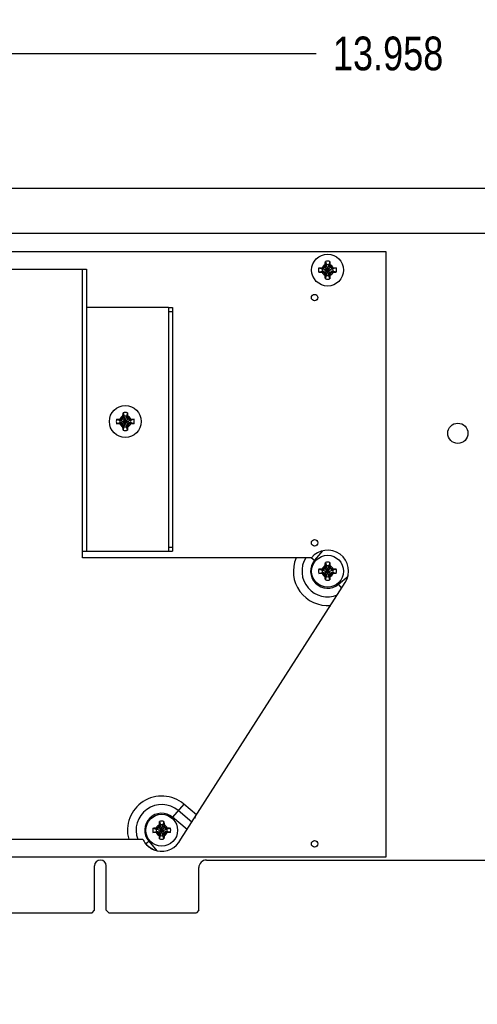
# Model space of a CAD drawing. Header units: inches. Extents: x 0.2 to 16.8, y 0.1 to 10.8.
# Tile 11 of 24: x 9.4 to 11.1, y 2.8 to 6.5. Entities that reach past the tile are written whole.
import ezdxf

# ---------------------------------------------------------------- set-up
doc = ezdxf.new("R2010")
doc.units = ezdxf.units.IN
doc.header["$LTSCALE"] = 0.935
doc.header["$MEASUREMENT"] = 0
doc.layers.get('0').update_dxf_attribs({"linetype": 'CONTINUOUS'})
doc.layers.add('DIMENSIONS', color=7, linetype='CONTINUOUS')
doc.styles.get("Standard").update_dxf_attribs({"font": 'txt', "width": 0.8})
doc.dimstyles.new('DIMSTYLE_1', dxfattribs={"dimtxt": 0.125, "dimasz": 0.18, "dimexe": 0.18, "dimexo": 0.0625, "dimgap": 0.09, "dimtad": 0, "dimtih": 1, "dimtoh": 1, "dimdec": 3, "dimlfac": 1.666667, "dimzin": 4, "dimdsep": 46, "dimtxsty": 'STANDARD', "dimblk": '_FILLED', "dimblk1": '_FILLED', "dimblk2": '_FILLED', "dimcen": 0.09, "dimadec": 0, "dimazin": 0, "dimtp": 0.001, "dimtm": 0.001, "dimtfac": 1, "dimtdec": 3, "dimtofl": 0, "dimtmove": 0, "dimatfit": 3, "dimldrblk": '_FILLED', "dimfxl": 1, "dimtolj": 1, "dimtzin": 4, "dimarcsym": 0})

# ---------------------------------------------------------------- blocks, each defined once
blk = doc.blocks.new('_FILLED')
at = {"color": 0, "linetype": 'BYBLOCK'}
blk.add_solid([(0, 0), (-1, 0.174), (-1, -0.174)], dxfattribs=at)
blk = doc.blocks.new('*D0')
at = {"layer": 'DIMENSIONS', "color": 2, "linetype": 'CONTINUOUS'}
for p, q in [((6.8863, 5.3964), (6.8863, 6.461)), ((15.2611, 5.043), (15.2611, 6.461)), ((6.8863, 6.336), (10.5218, 6.336)), ((15.2611, 6.336), (12.1718, 6.336))]:
    blk.add_line(p, q, dxfattribs=at)
at = {"layer": 'DIMENSIONS', "color": 2, "linetype": 'CONTINUOUS', "xscale": 0.18, "yscale": 0.18, "zscale": 0.18, "rotation": 180}
blk.add_blockref('_FILLED', (6.8863, 6.336), dxfattribs=at)
at = {"layer": 'DIMENSIONS', "color": 2, "linetype": 'CONTINUOUS', "xscale": 0.18, "yscale": 0.18, "zscale": 0.18}
blk.add_blockref('_FILLED', (15.2611, 6.336), dxfattribs=at)
at = {"layer": 'DIMENSIONS', "color": 2, "linetype": 'CONTINUOUS', "width": 0.8}
for s, p in [('13.958', (10.5843, 6.2735)), ('[', (11.3093, 6.2735)), ('354.53', (11.4093, 6.2735)), (']', (12.0093, 6.2735))]:
    blk.add_text(s, height=0.125, dxfattribs=at).set_placement(p)
blk = doc.blocks.new('*D3')
at = {"layer": 'DIMENSIONS', "color": 2, "linetype": 'CONTINUOUS'}
for p, q in [((6.3863, 6.2247), (6.1457, 6.2247)), ((6.3863, 5.836), (6.3863, 6.2247)), ((12.4381, 5.836), (6.2613, 5.836)), ((7.1688, 3.1721), (6.2613, 3.1721)), ((6.3863, 3.1721), (6.3863, 2.8121))]:
    blk.add_line(p, q, dxfattribs=at)
at = {"layer": 'DIMENSIONS', "color": 2, "linetype": 'CONTINUOUS', "xscale": 0.18, "yscale": 0.18, "zscale": 0.18}
for p, rotation in [((6.3863, 5.836), 270), ((6.3863, 3.1721), 90)]:
    blk.add_blockref('_FILLED', p, dxfattribs=dict(at, rotation=rotation))
at = {"layer": 'DIMENSIONS', "color": 2, "linetype": 'CONTINUOUS', "width": 0.8}
for s, p in [('4.440', (4.6582, 6.1622)), ('[', (5.2832, 6.1622)), ('112.77', (5.3832, 6.1622)), (']', (5.9832, 6.1622))]:
    blk.add_text(s, height=0.125, dxfattribs=at).set_placement(p)

msp = doc.modelspace()

# ---------------------------------------------------------------- linework, layer by layer
at = {"color": 7, "linetype": 'CONTINUOUS'}
for p, q in [((12.29351, 5.66807), (7.57214, 5.66807)), ((10.78214, 5.60087), (7.24214, 5.60087)), ((10.78214, 3.35867), (10.78214, 5.60087)), ((10.56021, 5.55119), (10.55509, 5.54232)), ((10.55551, 5.54889), (10.56021, 5.55119)), ((10.55616, 5.56543), (10.56021, 5.55284)), ((10.56021, 5.5133), (10.56848, 5.55284)), ((10.56021, 5.55284), (10.56021, 5.55119)), ((10.56848, 5.5133), (10.56021, 5.55284)), ((10.56021, 5.51496), (10.56848, 5.55119)), ((10.56848, 5.51496), (10.56021, 5.55119)), ((10.57252, 5.56543), (10.56848, 5.55284)), ((10.56848, 5.55119), (10.56848, 5.55284)), ((10.57359, 5.54232), (10.56848, 5.55119)), ((10.56848, 5.55119), (10.57317, 5.54889)), ((10.53199, 5.54125), (10.54457, 5.53721)), ((10.53199, 5.52489), (10.54457, 5.52894)), ((10.54457, 5.52894), (10.58411, 5.53721)), ((10.54623, 5.53721), (10.54457, 5.53721)), ((10.54457, 5.53721), (10.58411, 5.52894)), ((10.54457, 5.52894), (10.54623, 5.52894)), ((10.55509, 5.54232), (10.54623, 5.53721)), ((10.54623, 5.53721), (10.54852, 5.5419)), ((10.54623, 5.52894), (10.58246, 5.53721)), ((10.54623, 5.53721), (10.58246, 5.52894)), ((10.54852, 5.52424), (10.54623, 5.52894)), ((10.54623, 5.52894), (10.55509, 5.52382)), ((10.55293, 5.52166), (10.57575, 5.54448)), ((10.55293, 5.54448), (10.57575, 5.52166)), ((10.55509, 5.52382), (10.56021, 5.51496)), ((10.56021, 5.51496), (10.55551, 5.51725)), ((10.55616, 5.50072), (10.56021, 5.5133)), ((10.56021, 5.51496), (10.56021, 5.5133)), ((10.56848, 5.51496), (10.57359, 5.52382)), ((10.57317, 5.51725), (10.56848, 5.51496)), ((10.56848, 5.5133), (10.56848, 5.51496)), ((10.57252, 5.50072), (10.56848, 5.5133)), ((10.58246, 5.53721), (10.57359, 5.54232)), ((10.57359, 5.52382), (10.58246, 5.52894)), ((10.58016, 5.5419), (10.58246, 5.53721)), ((10.58016, 5.52424), (10.58246, 5.52894)), ((10.58411, 5.53721), (10.58246, 5.53721)), ((10.58246, 5.52894), (10.58411, 5.52894)), ((10.5967, 5.54125), (10.58411, 5.53721)), ((10.5967, 5.52489), (10.58411, 5.52894)), ((9.97412, 5.39447), (9.98912, 5.39447)), ((9.97412, 5.37947), (9.98912, 5.37947)), ((9.98912, 5.39447), (9.98912, 4.49087)), ((9.80616, 5.00443), (9.81021, 4.99184)), ((9.82252, 5.00443), (9.81848, 4.99184)), ((9.78199, 4.98025), (9.79457, 4.97621)), ((9.78199, 4.96389), (9.79457, 4.96794)), ((9.79457, 4.97621), (9.83411, 4.96794)), ((9.79623, 4.97621), (9.79457, 4.97621)), ((9.79457, 4.96794), (9.83411, 4.97621)), ((9.79457, 4.96794), (9.79623, 4.96794)), ((9.80509, 4.98132), (9.79623, 4.97621)), ((9.79623, 4.97621), (9.79852, 4.9809)), ((9.79623, 4.97621), (9.83246, 4.96794)), ((9.79623, 4.96794), (9.83246, 4.97621)), ((9.79852, 4.96324), (9.79623, 4.96794)), ((9.79623, 4.96794), (9.80509, 4.96282)), ((9.80293, 4.96066), (9.82575, 4.98348)), ((9.80293, 4.98348), (9.82575, 4.96066)), ((9.81021, 4.99019), (9.80509, 4.98132)), ((9.80509, 4.96282), (9.81021, 4.95396)), ((9.80551, 4.98789), (9.81021, 4.99019)), ((9.81021, 4.99184), (9.81021, 4.99019)), ((9.81021, 4.9523), (9.81848, 4.99184)), ((9.81848, 4.9523), (9.81021, 4.99184)), ((9.81021, 4.95396), (9.81848, 4.99019)), ((9.81848, 4.95396), (9.81021, 4.99019)), ((9.81848, 4.99019), (9.81848, 4.99184)), ((9.82359, 4.98132), (9.81848, 4.99019)), ((9.81848, 4.99019), (9.82317, 4.98789)), ((9.81848, 4.95396), (9.82359, 4.96282)), ((9.83246, 4.97621), (9.82359, 4.98132)), ((9.82359, 4.96282), (9.83246, 4.96794)), ((9.83016, 4.9809), (9.83246, 4.97621)), ((9.83016, 4.96324), (9.83246, 4.96794)), ((9.83411, 4.97621), (9.83246, 4.97621)), ((9.83246, 4.96794), (9.83411, 4.96794)), ((9.8467, 4.98025), (9.83411, 4.97621)), ((9.8467, 4.96389), (9.83411, 4.96794)), ((9.81021, 4.95396), (9.80551, 4.95625)), ((9.80616, 4.93972), (9.81021, 4.9523)), ((9.81021, 4.95396), (9.81021, 4.9523)), ((9.82317, 4.95625), (9.81848, 4.95396)), ((9.81848, 4.9523), (9.81848, 4.95396)), ((9.82252, 4.93972), (9.81848, 4.9523)), ((9.97412, 4.50587), (9.98912, 4.50587)), ((9.97412, 4.49087), (9.98912, 4.49087)), ((10.53199, 4.42525), (10.54457, 4.42121)), ((10.54623, 4.42121), (10.54457, 4.42121)), ((10.54457, 4.42121), (10.58411, 4.41294)), ((10.54457, 4.41294), (10.58411, 4.42121)), ((10.55509, 4.42632), (10.54623, 4.42121)), ((10.54623, 4.42121), (10.54852, 4.4259)), ((10.54623, 4.42121), (10.58246, 4.41294)), ((10.54623, 4.41294), (10.58246, 4.42121)), ((10.55293, 4.40566), (10.57575, 4.42848)), ((10.55293, 4.42848), (10.57575, 4.40566)), ((10.56021, 4.43519), (10.55509, 4.42632)), ((10.55551, 4.43289), (10.56021, 4.43519)), ((10.55616, 4.44943), (10.56021, 4.43684)), ((10.56021, 4.43684), (10.56021, 4.43519)), ((10.56021, 4.3973), (10.56848, 4.43684)), ((10.56848, 4.3973), (10.56021, 4.43684)), ((10.56021, 4.39896), (10.56848, 4.43519)), ((10.56848, 4.39896), (10.56021, 4.43519)), ((10.57252, 4.44943), (10.56848, 4.43684)), ((10.56848, 4.43519), (10.56848, 4.43684)), ((10.57359, 4.42632), (10.56848, 4.43519)), ((10.56848, 4.43519), (10.57317, 4.43289)), ((10.58246, 4.42121), (10.57359, 4.42632)), ((10.58016, 4.4259), (10.58246, 4.42121)), ((10.58411, 4.42121), (10.58246, 4.42121)), ((10.5967, 4.42525), (10.58411, 4.42121)), ((10.53199, 4.40889), (10.54457, 4.41294)), ((10.54457, 4.41294), (10.54623, 4.41294)), ((10.54623, 4.41294), (10.55509, 4.40782)), ((10.54852, 4.40824), (10.54623, 4.41294)), ((10.55509, 4.40782), (10.56021, 4.39896)), ((10.56021, 4.39896), (10.55551, 4.40125)), ((10.55616, 4.38472), (10.56021, 4.3973)), ((10.56021, 4.39896), (10.56021, 4.3973)), ((10.56848, 4.39896), (10.57359, 4.40782)), ((10.57317, 4.40125), (10.56848, 4.39896)), ((10.56848, 4.3973), (10.56848, 4.39896)), ((10.57252, 4.38472), (10.56848, 4.3973)), ((10.57359, 4.40782), (10.58246, 4.41294)), ((10.58016, 4.40824), (10.58246, 4.41294)), ((10.58246, 4.41294), (10.58411, 4.41294)), ((10.5967, 4.40889), (10.58411, 4.41294)), ((10.07217, 3.5024), (10.07512, 3.50805)), ((10.07217, 3.50465), (10.07217, 3.5024)), ((9.93793, 3.46848), (9.96075, 3.44566)), ((9.93793, 3.44566), (9.96075, 3.46848)), ((9.94521, 3.47519), (9.94009, 3.46632)), ((9.94051, 3.47289), (9.94521, 3.47519)), ((9.94116, 3.48943), (9.94521, 3.47684)), ((9.95348, 3.4373), (9.94521, 3.47684)), ((9.94521, 3.47684), (9.94521, 3.47519)), ((9.94521, 3.4373), (9.95348, 3.47684)), ((9.95348, 3.43896), (9.94521, 3.47519)), ((9.94521, 3.43896), (9.95348, 3.47519)), ((9.95752, 3.48943), (9.95348, 3.47684)), ((9.95348, 3.47519), (9.95348, 3.47684)), ((9.95859, 3.46632), (9.95348, 3.47519)), ((9.95348, 3.47519), (9.95817, 3.47289)), ((9.91699, 3.46525), (9.92957, 3.46121)), ((9.91699, 3.44889), (9.92957, 3.45294)), ((9.92957, 3.46121), (9.96911, 3.45294)), ((9.93123, 3.46121), (9.92957, 3.46121)), ((9.92957, 3.45294), (9.96911, 3.46121)), ((9.92957, 3.45294), (9.93123, 3.45294)), ((9.94009, 3.46632), (9.93123, 3.46121)), ((9.93123, 3.46121), (9.93352, 3.4659)), ((9.93123, 3.46121), (9.96746, 3.45294)), ((9.93123, 3.45294), (9.96746, 3.46121)), ((9.93352, 3.44824), (9.93123, 3.45294)), ((9.93123, 3.45294), (9.94009, 3.44782)), ((9.94009, 3.44782), (9.94521, 3.43896)), ((9.94521, 3.43896), (9.94051, 3.44125)), ((9.94116, 3.42472), (9.94521, 3.4373)), ((9.94521, 3.43896), (9.94521, 3.4373)), ((9.95348, 3.43896), (9.95859, 3.44782)), ((9.95817, 3.44125), (9.95348, 3.43896)), ((9.95348, 3.4373), (9.95348, 3.43896)), ((9.95752, 3.42472), (9.95348, 3.4373)), ((9.96746, 3.46121), (9.95859, 3.46632)), ((9.95859, 3.44782), (9.96746, 3.45294)), ((9.96516, 3.4659), (9.96746, 3.46121)), ((9.96516, 3.44824), (9.96746, 3.45294)), ((9.96911, 3.46121), (9.96746, 3.46121)), ((9.96746, 3.45294), (9.96911, 3.45294)), ((9.9817, 3.46525), (9.96911, 3.46121)), ((9.9817, 3.44889), (9.96911, 3.45294)), ((7.24214, 3.35867), (10.78214, 3.35867)), ((9.70004, 3.16067), (9.70004, 3.32477)), ((9.74384, 3.16067), (9.74384, 3.32477)), ((10.11494, 3.34667), (14.62394, 3.34667)), ((10.08674, 3.16067), (10.08674, 3.31847)), ((8.61284, 3.15167), (9.69104, 3.15167)), ((9.69104, 3.15167), (9.70004, 3.16067)), ((9.75284, 3.15167), (9.74384, 3.16067)), ((9.75284, 3.15167), (10.07774, 3.15167)), ((10.08674, 3.16067), (10.07774, 3.15167))]:
    msp.add_line(p, q, dxfattribs=at)
at = {"color": 3, "linetype": 'CONTINUOUS'}
for p, q in [((7.63034, 5.53607), (9.67034, 5.53607)), ((9.65534, 4.46687), (9.65534, 5.53607)), ((9.67034, 5.53607), (9.67034, 4.49087)), ((9.97412, 5.39447), (9.67034, 5.39447)), ((9.97412, 5.39447), (9.97412, 4.49087)), ((9.65534, 4.49087), (9.97412, 4.49087)), ((10.54564, 4.4928), (10.51608, 4.45757)), ((10.50431, 4.46687), (9.65534, 4.46687)), ((10.50459, 4.46721), (10.51608, 4.45757)), ((10.60484, 4.36881), (10.64007, 4.39837)), ((10.02014, 3.42347), (10.63001, 4.37498)), ((10.61687, 4.35448), (10.60484, 4.36881)), ((10.03097, 3.55435), (9.98984, 3.50533)), ((10.07848, 3.51449), (10.03097, 3.55435)), ((10.04366, 3.46017), (9.98984, 3.50533)), ((10.06107, 3.48733), (10.01041, 3.52984)), ((7.63034, 3.42347), (9.87895, 3.42347)), ((9.88959, 3.40693), (9.90108, 3.41658)), ((9.90108, 3.41658), (9.93064, 3.38135)), ((10.02014, 3.42347), (10.01974, 3.42347))]:
    msp.add_line(p, q, dxfattribs=at)
at = {"color": 7, "linetype": 'CONTINUOUS'}
for centre, radius in [((10.56434, 5.53307), 0.05906), ((10.51634, 5.43107), 0.012), ((9.81434, 4.97207), 0.05906), ((11.04734, 4.92827), 0.0375), ((10.51634, 4.52207), 0.012), ((10.56434, 4.41707), 0.05906), ((9.94934, 3.45707), 0.05906), ((10.51634, 3.40667), 0.012)]:
    msp.add_circle(centre, radius, dxfattribs=at)
for centre, radius, start, end in [((10.56434, 5.53307), 0.02193, 113.44647, 156.55353), ((10.56434, 5.53307), 0.03337, 75.81313, 104.18687), ((10.56434, 5.53307), 0.0202, 78.18933, 101.81067), ((10.56434, 5.53307), 0.02193, 23.44647, 66.55353), ((10.56434, 5.53307), 0.03337, 165.81313, 194.18687), ((10.56434, 5.53307), 0.0202, 168.18933, 191.81067), ((10.56434, 5.53307), 0.02193, 203.44647, 246.55353), ((10.56434, 5.53307), 0.0202, 258.18933, 281.81067), ((10.56434, 5.53307), 0.02193, 293.44647, 336.55353), ((10.56434, 5.53307), 0.0202, 348.18933, 11.81067), ((10.56434, 5.53307), 0.03337, 345.81313, 14.18687), ((10.56434, 5.53307), 0.03337, 255.81313, 284.18687), ((9.81434, 4.97207), 0.03337, 75.81313, 104.18687), ((9.81434, 4.97207), 0.03337, 165.81313, 194.18687), ((9.81434, 4.97207), 0.0202, 168.18933, 191.81067), ((9.81434, 4.97207), 0.02193, 113.44647, 156.55353), ((9.81434, 4.97207), 0.02193, 203.44647, 246.55353), ((9.81434, 4.97207), 0.0202, 78.18933, 101.81067), ((9.81434, 4.97207), 0.02193, 23.44647, 66.55353), ((9.81434, 4.97207), 0.02193, 293.44647, 336.55353), ((9.81434, 4.97207), 0.0202, 348.18933, 11.81067), ((9.81434, 4.97207), 0.03337, 345.81313, 14.18687), ((9.81434, 4.97207), 0.03337, 255.81313, 284.18687), ((9.81434, 4.97207), 0.0202, 258.18933, 281.81067), ((10.56434, 4.41707), 0.03337, 165.81313, 194.18687), ((10.56434, 4.41707), 0.0202, 168.18933, 191.81067), ((10.56434, 4.41707), 0.02193, 113.44647, 156.55353), ((10.56434, 4.41707), 0.03337, 75.81313, 104.18687), ((10.56434, 4.41707), 0.0202, 78.18933, 101.81067), ((10.56434, 4.41707), 0.02193, 23.44647, 66.55353), ((10.56434, 4.41707), 0.0202, 348.18933, 11.81067), ((10.56434, 4.41707), 0.03337, 345.81313, 14.18687), ((10.56434, 4.41707), 0.02193, 203.44647, 246.55353), ((10.56434, 4.41707), 0.03337, 255.81313, 284.18687), ((10.56434, 4.41707), 0.0202, 258.18933, 281.81067), ((10.56434, 4.41707), 0.02193, 293.44647, 336.55353), ((9.94934, 3.45707), 0.02193, 113.44647, 156.55353), ((9.94934, 3.45707), 0.03337, 75.81313, 104.18687), ((9.94934, 3.45707), 0.0202, 78.18933, 101.81067), ((9.94934, 3.45707), 0.02193, 23.44647, 66.55353), ((9.94934, 3.45707), 0.03337, 165.81313, 194.18687), ((9.94934, 3.45707), 0.0202, 168.18933, 191.81067), ((9.94934, 3.45707), 0.02193, 203.44647, 246.55353), ((9.94934, 3.45707), 0.0202, 258.18933, 281.81067), ((9.94934, 3.45707), 0.02193, 293.44647, 336.55353), ((9.94934, 3.45707), 0.0202, 348.18933, 11.81067), ((9.94934, 3.45707), 0.03337, 345.81313, 14.18687), ((9.94955, 3.45664), 0.078, 219.66101, 250.16444), ((9.94934, 3.45707), 0.03337, 255.81313, 284.18687), ((9.72194, 3.32477), 0.0219, 0, 180), ((10.11494, 3.31847), 0.0282, 90, 180)]:
    msp.add_arc(centre, radius, start, end, dxfattribs=at)
at = {"color": 3, "linetype": 'CONTINUOUS'}
for centre, radius, start, end in [((10.56434, 4.41707), 0.078, 327.34221, 140.3228), ((10.56434, 4.41707), 0.12699, 156.91165, 275.23682), ((10.56434, 4.41707), 0.095, 148.38344, 292.53591), ((10.56434, 4.41707), 0.063, 140, 310), ((9.94934, 3.45707), 0.12699, 50, 195.34219), ((9.94934, 3.45707), 0.095, 50, 200.71372), ((9.94934, 3.45707), 0.063, 50, 220), ((9.94955, 3.45664), 0.078, 205.16632, 219.66101), ((9.94934, 3.45707), 0.078, 256.12893, 334.48361)]:
    msp.add_arc(centre, radius, start, end, dxfattribs=at)
at = {"color": 7, "linetype": 'CONTINUOUS'}
for points, knots in [([(10.55293, 5.54448), (10.55315, 5.54485), (10.55358, 5.54558), (10.55422, 5.54669), (10.55487, 5.54779), (10.5553, 5.54853), (10.55551, 5.54889)], [0, 0, 0, 0, 0.2491761, 0.4995536, 0.750223, 1, 1, 1, 1]), ([(10.55551, 5.54889), (10.55552, 5.54933), (10.55554, 5.55024), (10.55558, 5.55167), (10.5556, 5.55267), (10.55562, 5.55319)], [0, 0, 0, 0, 0.3044764, 0.6362029, 1, 1, 1, 1]), ([(10.55562, 5.55319), (10.55564, 5.55386), (10.55568, 5.55527), (10.55576, 5.55748), (10.55586, 5.55993), (10.55599, 5.56261), (10.5561, 5.56447), (10.55616, 5.56543)], [0, 0, 0, 0, 0.1641649, 0.3440853, 0.5435825, 0.7641446, 1, 1, 1, 1]), ([(10.57252, 5.56543), (10.57258, 5.56449), (10.57269, 5.56265), (10.57282, 5.55998), (10.57293, 5.55752), (10.57301, 5.55528), (10.57305, 5.55387), (10.57307, 5.55319)], [0, 0, 0, 0, 0.2305807, 0.4514774, 0.653011, 0.8347371, 1, 1, 1, 1]), ([(10.57307, 5.55319), (10.57308, 5.55267), (10.57311, 5.55167), (10.57314, 5.55024), (10.57316, 5.54933), (10.57317, 5.54889)], [0, 0, 0, 0, 0.3632421, 0.6953917, 1, 1, 1, 1]), ([(10.57317, 5.54889), (10.57339, 5.54852), (10.57382, 5.54779), (10.57447, 5.54668), (10.57511, 5.54558), (10.57554, 5.54485), (10.57575, 5.54448)], [0, 0, 0, 0, 0.2508912, 0.5018552, 0.7518226, 1, 1, 1, 1]), ([(10.53199, 5.54125), (10.53293, 5.54131), (10.53477, 5.54142), (10.53743, 5.54155), (10.5399, 5.54166), (10.54213, 5.54174), (10.54355, 5.54178), (10.54422, 5.5418)], [0, 0, 0, 0, 0.2305807, 0.4514774, 0.653011, 0.8347371, 1, 1, 1, 1]), ([(10.54422, 5.52435), (10.54355, 5.52437), (10.54215, 5.52441), (10.53993, 5.52449), (10.53748, 5.52459), (10.53481, 5.52472), (10.53295, 5.52483), (10.53199, 5.52489)], [0, 0, 0, 0, 0.1641649, 0.3440854, 0.5435825, 0.7641446, 1, 1, 1, 1]), ([(10.54422, 5.5418), (10.54475, 5.54181), (10.54574, 5.54184), (10.54717, 5.54187), (10.54809, 5.54189), (10.54852, 5.5419)], [0, 0, 0, 0, 0.3632417, 0.6953915, 1, 1, 1, 1]), ([(10.54852, 5.52424), (10.54809, 5.52425), (10.54718, 5.52427), (10.54574, 5.52431), (10.54475, 5.52433), (10.54422, 5.52435)], [0, 0, 0, 0, 0.3044762, 0.6362025, 1, 1, 1, 1]), ([(10.54852, 5.5419), (10.54889, 5.54212), (10.54963, 5.54255), (10.55073, 5.5432), (10.55184, 5.54384), (10.55257, 5.54427), (10.55293, 5.54448)], [0, 0, 0, 0, 0.2510282, 0.5020071, 0.7519135, 1, 1, 1, 1]), ([(10.55293, 5.52166), (10.55257, 5.52188), (10.55183, 5.5223), (10.55073, 5.52295), (10.54962, 5.5236), (10.54889, 5.52403), (10.54852, 5.52424)], [0, 0, 0, 0, 0.2491759, 0.4995533, 0.7502227, 1, 1, 1, 1]), ([(10.55551, 5.51725), (10.5553, 5.51762), (10.55486, 5.51836), (10.55422, 5.51946), (10.55357, 5.52056), (10.55315, 5.5213), (10.55293, 5.52166)], [0, 0, 0, 0, 0.2510292, 0.5020083, 0.7519142, 1, 1, 1, 1]), ([(10.55562, 5.51295), (10.5556, 5.51347), (10.55558, 5.51447), (10.55554, 5.5159), (10.55552, 5.51682), (10.55551, 5.51725)], [0, 0, 0, 0, 0.3632417, 0.6953913, 1, 1, 1, 1]), ([(10.55616, 5.50072), (10.5561, 5.50166), (10.556, 5.5035), (10.55586, 5.50616), (10.55576, 5.50863), (10.55568, 5.51086), (10.55564, 5.51228), (10.55562, 5.51295)], [0, 0, 0, 0, 0.2305807, 0.4514774, 0.653011, 0.8347371, 1, 1, 1, 1]), ([(10.57307, 5.51295), (10.57305, 5.51228), (10.57301, 5.51088), (10.57293, 5.50866), (10.57283, 5.50621), (10.57269, 5.50354), (10.57258, 5.50168), (10.57252, 5.50072)], [0, 0, 0, 0, 0.1641649, 0.3440853, 0.5435825, 0.7641446, 1, 1, 1, 1]), ([(10.57317, 5.51725), (10.57316, 5.51682), (10.57314, 5.5159), (10.57311, 5.51447), (10.57308, 5.51348), (10.57307, 5.51295)], [0, 0, 0, 0, 0.3044764, 0.6362029, 1, 1, 1, 1]), ([(10.57575, 5.52166), (10.57554, 5.5213), (10.57511, 5.52056), (10.57447, 5.51946), (10.57382, 5.51835), (10.57339, 5.51762), (10.57317, 5.51725)], [0, 0, 0, 0, 0.249088, 0.4994065, 0.7500905, 1, 1, 1, 1]), ([(10.57575, 5.54448), (10.57612, 5.54427), (10.57685, 5.54384), (10.57796, 5.5432), (10.57906, 5.54255), (10.5798, 5.54212), (10.58016, 5.5419)], [0, 0, 0, 0, 0.2490886, 0.4994075, 0.7500914, 1, 1, 1, 1]), ([(10.58016, 5.52424), (10.57979, 5.52403), (10.57906, 5.52359), (10.57795, 5.52295), (10.57685, 5.5223), (10.57612, 5.52188), (10.57575, 5.52166)], [0, 0, 0, 0, 0.2510501, 0.5020312, 0.7519278, 1, 1, 1, 1]), ([(10.58016, 5.5419), (10.5806, 5.54189), (10.58151, 5.54187), (10.58294, 5.54184), (10.58394, 5.54181), (10.58446, 5.5418)], [0, 0, 0, 0, 0.3044765, 0.636203, 1, 1, 1, 1]), ([(10.58446, 5.52435), (10.58394, 5.52433), (10.58294, 5.52431), (10.58151, 5.52427), (10.5806, 5.52425), (10.58016, 5.52424)], [0, 0, 0, 0, 0.3632825, 0.6953976, 1, 1, 1, 1]), ([(10.58446, 5.5418), (10.58513, 5.54178), (10.58654, 5.54174), (10.58875, 5.54166), (10.5912, 5.54156), (10.59388, 5.54142), (10.59574, 5.54131), (10.5967, 5.54125)], [0, 0, 0, 0, 0.1641649, 0.3440854, 0.5435825, 0.7641446, 1, 1, 1, 1]), ([(10.5967, 5.52489), (10.59576, 5.52483), (10.59392, 5.52472), (10.59125, 5.52459), (10.58879, 5.52449), (10.58655, 5.52441), (10.58514, 5.52437), (10.58446, 5.52435)], [0, 0, 0, 0, 0.2305806, 0.4514777, 0.6530114, 0.8347373, 1, 1, 1, 1]), ([(9.80562, 4.99219), (9.80564, 4.99286), (9.80568, 4.99427), (9.80576, 4.99648), (9.80586, 4.99893), (9.80599, 5.00161), (9.8061, 5.00347), (9.80616, 5.00443)], [0, 0, 0, 0, 0.1641649, 0.3440853, 0.5435825, 0.7641446, 1, 1, 1, 1]), ([(9.82252, 5.00443), (9.82258, 5.00349), (9.82269, 5.00165), (9.82282, 4.99898), (9.82293, 4.99652), (9.82301, 4.99428), (9.82305, 4.99287), (9.82307, 4.99219)], [0, 0, 0, 0, 0.2305807, 0.4514774, 0.653011, 0.8347371, 1, 1, 1, 1]), ([(9.78199, 4.98025), (9.78293, 4.98031), (9.78477, 4.98042), (9.78743, 4.98055), (9.7899, 4.98066), (9.79213, 4.98074), (9.79355, 4.98078), (9.79422, 4.9808)], [0, 0, 0, 0, 0.2305807, 0.4514774, 0.653011, 0.8347371, 1, 1, 1, 1]), ([(9.79422, 4.96335), (9.79355, 4.96337), (9.79215, 4.96341), (9.78993, 4.96349), (9.78748, 4.96359), (9.78481, 4.96372), (9.78295, 4.96383), (9.78199, 4.96389)], [0, 0, 0, 0, 0.1641649, 0.3440854, 0.5435825, 0.7641446, 1, 1, 1, 1]), ([(9.79422, 4.9808), (9.79475, 4.98081), (9.79574, 4.98084), (9.79717, 4.98087), (9.79809, 4.98089), (9.79852, 4.9809)], [0, 0, 0, 0, 0.3632417, 0.6953915, 1, 1, 1, 1]), ([(9.79852, 4.96324), (9.79809, 4.96325), (9.79718, 4.96327), (9.79574, 4.96331), (9.79475, 4.96333), (9.79422, 4.96335)], [0, 0, 0, 0, 0.3044762, 0.6362025, 1, 1, 1, 1]), ([(9.79852, 4.9809), (9.79889, 4.98112), (9.79963, 4.98155), (9.80073, 4.9822), (9.80184, 4.98284), (9.80257, 4.98327), (9.80293, 4.98348)], [0, 0, 0, 0, 0.2510282, 0.5020071, 0.7519135, 1, 1, 1, 1]), ([(9.80293, 4.96066), (9.80257, 4.96088), (9.80183, 4.9613), (9.80073, 4.96195), (9.79962, 4.9626), (9.79889, 4.96303), (9.79852, 4.96324)], [0, 0, 0, 0, 0.2491759, 0.4995533, 0.7502227, 1, 1, 1, 1]), ([(9.80293, 4.98348), (9.80315, 4.98385), (9.80358, 4.98458), (9.80422, 4.98569), (9.80487, 4.98679), (9.8053, 4.98753), (9.80551, 4.98789)], [0, 0, 0, 0, 0.2491761, 0.4995536, 0.750223, 1, 1, 1, 1]), ([(9.80551, 4.98789), (9.80552, 4.98833), (9.80554, 4.98924), (9.80558, 4.99067), (9.8056, 4.99167), (9.80562, 4.99219)], [0, 0, 0, 0, 0.3044764, 0.6362029, 1, 1, 1, 1]), ([(9.82307, 4.99219), (9.82308, 4.99167), (9.82311, 4.99067), (9.82314, 4.98924), (9.82316, 4.98833), (9.82317, 4.98789)], [0, 0, 0, 0, 0.3632421, 0.6953917, 1, 1, 1, 1]), ([(9.82317, 4.98789), (9.82339, 4.98752), (9.82382, 4.98679), (9.82447, 4.98568), (9.82511, 4.98458), (9.82554, 4.98385), (9.82575, 4.98348)], [0, 0, 0, 0, 0.2508912, 0.5018552, 0.7518226, 1, 1, 1, 1]), ([(9.82575, 4.98348), (9.82612, 4.98327), (9.82685, 4.98284), (9.82796, 4.9822), (9.82906, 4.98155), (9.8298, 4.98112), (9.83016, 4.9809)], [0, 0, 0, 0, 0.2490886, 0.4994075, 0.7500914, 1, 1, 1, 1]), ([(9.83016, 4.96324), (9.82979, 4.96303), (9.82906, 4.96259), (9.82795, 4.96195), (9.82685, 4.9613), (9.82612, 4.96088), (9.82575, 4.96066)], [0, 0, 0, 0, 0.2510501, 0.5020312, 0.7519278, 1, 1, 1, 1]), ([(9.83016, 4.9809), (9.8306, 4.98089), (9.83151, 4.98087), (9.83294, 4.98084), (9.83394, 4.98081), (9.83446, 4.9808)], [0, 0, 0, 0, 0.3044765, 0.636203, 1, 1, 1, 1]), ([(9.83446, 4.96335), (9.83394, 4.96333), (9.83294, 4.96331), (9.83151, 4.96327), (9.8306, 4.96325), (9.83016, 4.96324)], [0, 0, 0, 0, 0.3632825, 0.6953976, 1, 1, 1, 1]), ([(9.83446, 4.9808), (9.83513, 4.98078), (9.83654, 4.98074), (9.83875, 4.98066), (9.8412, 4.98056), (9.84388, 4.98042), (9.84574, 4.98031), (9.8467, 4.98025)], [0, 0, 0, 0, 0.1641649, 0.3440854, 0.5435825, 0.7641446, 1, 1, 1, 1]), ([(9.8467, 4.96389), (9.84576, 4.96383), (9.84392, 4.96372), (9.84125, 4.96359), (9.83879, 4.96349), (9.83655, 4.96341), (9.83514, 4.96337), (9.83446, 4.96335)], [0, 0, 0, 0, 0.2305806, 0.4514777, 0.6530114, 0.8347373, 1, 1, 1, 1]), ([(9.80551, 4.95625), (9.8053, 4.95662), (9.80486, 4.95736), (9.80422, 4.95846), (9.80357, 4.95956), (9.80315, 4.9603), (9.80293, 4.96066)], [0, 0, 0, 0, 0.2510292, 0.5020083, 0.7519142, 1, 1, 1, 1]), ([(9.80562, 4.95195), (9.8056, 4.95247), (9.80558, 4.95347), (9.80554, 4.9549), (9.80552, 4.95582), (9.80551, 4.95625)], [0, 0, 0, 0, 0.3632417, 0.6953913, 1, 1, 1, 1]), ([(9.80616, 4.93972), (9.8061, 4.94066), (9.806, 4.9425), (9.80586, 4.94516), (9.80576, 4.94763), (9.80568, 4.94986), (9.80564, 4.95128), (9.80562, 4.95195)], [0, 0, 0, 0, 0.2305807, 0.4514774, 0.653011, 0.8347371, 1, 1, 1, 1]), ([(9.82307, 4.95195), (9.82305, 4.95128), (9.82301, 4.94988), (9.82293, 4.94766), (9.82283, 4.94521), (9.82269, 4.94254), (9.82258, 4.94068), (9.82252, 4.93972)], [0, 0, 0, 0, 0.1641649, 0.3440853, 0.5435825, 0.7641446, 1, 1, 1, 1]), ([(9.82317, 4.95625), (9.82316, 4.95582), (9.82314, 4.9549), (9.82311, 4.95347), (9.82308, 4.95248), (9.82307, 4.95195)], [0, 0, 0, 0, 0.3044764, 0.6362029, 1, 1, 1, 1]), ([(9.82575, 4.96066), (9.82554, 4.9603), (9.82511, 4.95956), (9.82447, 4.95846), (9.82382, 4.95735), (9.82339, 4.95662), (9.82317, 4.95625)], [0, 0, 0, 0, 0.249088, 0.4994065, 0.7500905, 1, 1, 1, 1]), ([(10.53199, 4.42525), (10.53293, 4.42531), (10.53477, 4.42542), (10.53743, 4.42555), (10.5399, 4.42566), (10.54213, 4.42574), (10.54355, 4.42578), (10.54422, 4.4258)], [0, 0, 0, 0, 0.2305807, 0.4514774, 0.653011, 0.8347371, 1, 1, 1, 1]), ([(10.54422, 4.4258), (10.54475, 4.42581), (10.54574, 4.42584), (10.54717, 4.42587), (10.54809, 4.42589), (10.54852, 4.4259)], [0, 0, 0, 0, 0.3632417, 0.6953915, 1, 1, 1, 1]), ([(10.54852, 4.4259), (10.54889, 4.42612), (10.54963, 4.42655), (10.55073, 4.4272), (10.55184, 4.42784), (10.55257, 4.42827), (10.55293, 4.42848)], [0, 0, 0, 0, 0.2510282, 0.5020071, 0.7519135, 1, 1, 1, 1]), ([(10.55293, 4.42848), (10.55315, 4.42885), (10.55358, 4.42958), (10.55422, 4.43069), (10.55487, 4.43179), (10.5553, 4.43253), (10.55551, 4.43289)], [0, 0, 0, 0, 0.2491761, 0.4995536, 0.750223, 1, 1, 1, 1]), ([(10.55551, 4.43289), (10.55552, 4.43333), (10.55554, 4.43424), (10.55558, 4.43567), (10.5556, 4.43667), (10.55562, 4.43719)], [0, 0, 0, 0, 0.3044764, 0.6362029, 1, 1, 1, 1]), ([(10.55562, 4.43719), (10.55564, 4.43786), (10.55568, 4.43927), (10.55576, 4.44148), (10.55586, 4.44393), (10.55599, 4.44661), (10.5561, 4.44847), (10.55616, 4.44943)], [0, 0, 0, 0, 0.1641649, 0.3440853, 0.5435825, 0.7641446, 1, 1, 1, 1]), ([(10.57252, 4.44943), (10.57258, 4.44849), (10.57269, 4.44665), (10.57282, 4.44398), (10.57293, 4.44152), (10.57301, 4.43928), (10.57305, 4.43787), (10.57307, 4.43719)], [0, 0, 0, 0, 0.2305807, 0.4514774, 0.653011, 0.8347371, 1, 1, 1, 1]), ([(10.57307, 4.43719), (10.57308, 4.43667), (10.57311, 4.43567), (10.57314, 4.43424), (10.57316, 4.43333), (10.57317, 4.43289)], [0, 0, 0, 0, 0.3632421, 0.6953917, 1, 1, 1, 1]), ([(10.57317, 4.43289), (10.57339, 4.43252), (10.57382, 4.43179), (10.57447, 4.43068), (10.57511, 4.42958), (10.57554, 4.42885), (10.57575, 4.42848)], [0, 0, 0, 0, 0.2508912, 0.5018552, 0.7518226, 1, 1, 1, 1]), ([(10.57575, 4.42848), (10.57612, 4.42827), (10.57685, 4.42784), (10.57796, 4.4272), (10.57906, 4.42655), (10.5798, 4.42612), (10.58016, 4.4259)], [0, 0, 0, 0, 0.2490886, 0.4994075, 0.7500914, 1, 1, 1, 1]), ([(10.58016, 4.4259), (10.5806, 4.42589), (10.58151, 4.42587), (10.58294, 4.42584), (10.58394, 4.42581), (10.58446, 4.4258)], [0, 0, 0, 0, 0.3044765, 0.636203, 1, 1, 1, 1]), ([(10.58446, 4.4258), (10.58513, 4.42578), (10.58654, 4.42574), (10.58875, 4.42566), (10.5912, 4.42556), (10.59388, 4.42542), (10.59574, 4.42531), (10.5967, 4.42525)], [0, 0, 0, 0, 0.1641649, 0.3440854, 0.5435825, 0.7641446, 1, 1, 1, 1]), ([(10.54422, 4.40835), (10.54355, 4.40837), (10.54215, 4.40841), (10.53993, 4.40849), (10.53748, 4.40859), (10.53481, 4.40872), (10.53295, 4.40883), (10.53199, 4.40889)], [0, 0, 0, 0, 0.1641649, 0.3440854, 0.5435825, 0.7641446, 1, 1, 1, 1]), ([(10.54852, 4.40824), (10.54809, 4.40825), (10.54718, 4.40827), (10.54574, 4.40831), (10.54475, 4.40833), (10.54422, 4.40835)], [0, 0, 0, 0, 0.3044762, 0.6362025, 1, 1, 1, 1]), ([(10.55293, 4.40566), (10.55257, 4.40588), (10.55183, 4.4063), (10.55073, 4.40695), (10.54962, 4.4076), (10.54889, 4.40803), (10.54852, 4.40824)], [0, 0, 0, 0, 0.2491759, 0.4995533, 0.7502227, 1, 1, 1, 1]), ([(10.55551, 4.40125), (10.5553, 4.40162), (10.55486, 4.40236), (10.55422, 4.40346), (10.55357, 4.40456), (10.55315, 4.4053), (10.55293, 4.40566)], [0, 0, 0, 0, 0.2510292, 0.5020083, 0.7519142, 1, 1, 1, 1]), ([(10.55562, 4.39695), (10.5556, 4.39747), (10.55558, 4.39847), (10.55554, 4.3999), (10.55552, 4.40082), (10.55551, 4.40125)], [0, 0, 0, 0, 0.3632417, 0.6953913, 1, 1, 1, 1]), ([(10.55616, 4.38472), (10.5561, 4.38566), (10.556, 4.3875), (10.55586, 4.39016), (10.55576, 4.39263), (10.55568, 4.39486), (10.55564, 4.39628), (10.55562, 4.39695)], [0, 0, 0, 0, 0.2305807, 0.4514774, 0.653011, 0.8347371, 1, 1, 1, 1]), ([(10.57307, 4.39695), (10.57305, 4.39628), (10.57301, 4.39488), (10.57293, 4.39266), (10.57283, 4.39021), (10.57269, 4.38754), (10.57258, 4.38568), (10.57252, 4.38472)], [0, 0, 0, 0, 0.1641649, 0.3440853, 0.5435825, 0.7641446, 1, 1, 1, 1]), ([(10.57317, 4.40125), (10.57316, 4.40082), (10.57314, 4.3999), (10.57311, 4.39847), (10.57308, 4.39748), (10.57307, 4.39695)], [0, 0, 0, 0, 0.3044764, 0.6362029, 1, 1, 1, 1]), ([(10.57575, 4.40566), (10.57554, 4.4053), (10.57511, 4.40456), (10.57447, 4.40346), (10.57382, 4.40235), (10.57339, 4.40162), (10.57317, 4.40125)], [0, 0, 0, 0, 0.249088, 0.4994065, 0.7500905, 1, 1, 1, 1]), ([(10.58016, 4.40824), (10.57979, 4.40803), (10.57906, 4.40759), (10.57795, 4.40695), (10.57685, 4.4063), (10.57612, 4.40588), (10.57575, 4.40566)], [0, 0, 0, 0, 0.2510501, 0.5020312, 0.7519278, 1, 1, 1, 1]), ([(10.58446, 4.40835), (10.58394, 4.40833), (10.58294, 4.40831), (10.58151, 4.40827), (10.5806, 4.40825), (10.58016, 4.40824)], [0, 0, 0, 0, 0.3632825, 0.6953976, 1, 1, 1, 1]), ([(10.5967, 4.40889), (10.59576, 4.40883), (10.59392, 4.40872), (10.59125, 4.40859), (10.58879, 4.40849), (10.58655, 4.40841), (10.58514, 4.40837), (10.58446, 4.40835)], [0, 0, 0, 0, 0.2305806, 0.4514777, 0.6530114, 0.8347373, 1, 1, 1, 1]), ([(9.93352, 3.4659), (9.93389, 3.46612), (9.93463, 3.46655), (9.93573, 3.4672), (9.93684, 3.46784), (9.93757, 3.46827), (9.93793, 3.46848)], [0, 0, 0, 0, 0.2510282, 0.5020071, 0.7519135, 1, 1, 1, 1]), ([(9.93793, 3.46848), (9.93815, 3.46885), (9.93858, 3.46958), (9.93922, 3.47069), (9.93987, 3.47179), (9.9403, 3.47253), (9.94051, 3.47289)], [0, 0, 0, 0, 0.2491761, 0.4995536, 0.750223, 1, 1, 1, 1]), ([(9.94051, 3.47289), (9.94052, 3.47333), (9.94054, 3.47424), (9.94058, 3.47567), (9.9406, 3.47667), (9.94062, 3.47719)], [0, 0, 0, 0, 0.3044764, 0.6362029, 1, 1, 1, 1]), ([(9.94062, 3.47719), (9.94064, 3.47786), (9.94068, 3.47927), (9.94076, 3.48148), (9.94086, 3.48393), (9.94099, 3.48661), (9.9411, 3.48847), (9.94116, 3.48943)], [0, 0, 0, 0, 0.1641649, 0.3440853, 0.5435825, 0.7641446, 1, 1, 1, 1]), ([(9.95752, 3.48943), (9.95758, 3.48849), (9.95769, 3.48665), (9.95782, 3.48398), (9.95793, 3.48152), (9.95801, 3.47928), (9.95805, 3.47787), (9.95807, 3.47719)], [0, 0, 0, 0, 0.2305807, 0.4514774, 0.653011, 0.8347371, 1, 1, 1, 1]), ([(9.95807, 3.47719), (9.95808, 3.47667), (9.95811, 3.47567), (9.95814, 3.47424), (9.95816, 3.47333), (9.95817, 3.47289)], [0, 0, 0, 0, 0.3632421, 0.6953917, 1, 1, 1, 1]), ([(9.95817, 3.47289), (9.95839, 3.47252), (9.95882, 3.47179), (9.95947, 3.47068), (9.96011, 3.46958), (9.96054, 3.46885), (9.96075, 3.46848)], [0, 0, 0, 0, 0.2508912, 0.5018552, 0.7518226, 1, 1, 1, 1]), ([(9.96075, 3.46848), (9.96112, 3.46827), (9.96185, 3.46784), (9.96296, 3.4672), (9.96406, 3.46655), (9.9648, 3.46612), (9.96516, 3.4659)], [0, 0, 0, 0, 0.2490886, 0.4994075, 0.7500914, 1, 1, 1, 1]), ([(9.91699, 3.46525), (9.91793, 3.46531), (9.91977, 3.46542), (9.92243, 3.46555), (9.9249, 3.46566), (9.92713, 3.46574), (9.92855, 3.46578), (9.92922, 3.4658)], [0, 0, 0, 0, 0.2305807, 0.4514774, 0.653011, 0.8347371, 1, 1, 1, 1]), ([(9.92922, 3.44835), (9.92855, 3.44837), (9.92715, 3.44841), (9.92493, 3.44849), (9.92248, 3.44859), (9.91981, 3.44872), (9.91795, 3.44883), (9.91699, 3.44889)], [0, 0, 0, 0, 0.1641649, 0.3440854, 0.5435825, 0.7641446, 1, 1, 1, 1]), ([(9.92922, 3.4658), (9.92975, 3.46581), (9.93074, 3.46584), (9.93217, 3.46587), (9.93309, 3.46589), (9.93352, 3.4659)], [0, 0, 0, 0, 0.3632417, 0.6953915, 1, 1, 1, 1]), ([(9.93352, 3.44824), (9.93309, 3.44825), (9.93218, 3.44827), (9.93074, 3.44831), (9.92975, 3.44833), (9.92922, 3.44835)], [0, 0, 0, 0, 0.3044762, 0.6362025, 1, 1, 1, 1]), ([(9.93793, 3.44566), (9.93757, 3.44588), (9.93683, 3.4463), (9.93573, 3.44695), (9.93462, 3.4476), (9.93389, 3.44803), (9.93352, 3.44824)], [0, 0, 0, 0, 0.2491759, 0.4995533, 0.7502227, 1, 1, 1, 1]), ([(9.94051, 3.44125), (9.9403, 3.44162), (9.93986, 3.44236), (9.93922, 3.44346), (9.93857, 3.44456), (9.93815, 3.4453), (9.93793, 3.44566)], [0, 0, 0, 0, 0.2510292, 0.5020083, 0.7519142, 1, 1, 1, 1]), ([(9.94062, 3.43695), (9.9406, 3.43747), (9.94058, 3.43847), (9.94054, 3.4399), (9.94052, 3.44082), (9.94051, 3.44125)], [0, 0, 0, 0, 0.3632417, 0.6953913, 1, 1, 1, 1]), ([(9.94116, 3.42472), (9.9411, 3.42566), (9.941, 3.4275), (9.94086, 3.43016), (9.94076, 3.43263), (9.94068, 3.43486), (9.94064, 3.43628), (9.94062, 3.43695)], [0, 0, 0, 0, 0.2305807, 0.4514774, 0.653011, 0.8347371, 1, 1, 1, 1]), ([(9.95807, 3.43695), (9.95805, 3.43628), (9.95801, 3.43488), (9.95793, 3.43266), (9.95783, 3.43021), (9.95769, 3.42754), (9.95758, 3.42568), (9.95752, 3.42472)], [0, 0, 0, 0, 0.1641649, 0.3440853, 0.5435825, 0.7641446, 1, 1, 1, 1]), ([(9.95817, 3.44125), (9.95816, 3.44082), (9.95814, 3.4399), (9.95811, 3.43847), (9.95808, 3.43748), (9.95807, 3.43695)], [0, 0, 0, 0, 0.3044764, 0.6362029, 1, 1, 1, 1]), ([(9.96075, 3.44566), (9.96054, 3.4453), (9.96011, 3.44456), (9.95947, 3.44346), (9.95882, 3.44235), (9.95839, 3.44162), (9.95817, 3.44125)], [0, 0, 0, 0, 0.249088, 0.4994065, 0.7500905, 1, 1, 1, 1]), ([(9.96516, 3.44824), (9.96479, 3.44803), (9.96406, 3.44759), (9.96295, 3.44695), (9.96185, 3.4463), (9.96112, 3.44588), (9.96075, 3.44566)], [0, 0, 0, 0, 0.2510501, 0.5020312, 0.7519278, 1, 1, 1, 1]), ([(9.96516, 3.4659), (9.9656, 3.46589), (9.96651, 3.46587), (9.96794, 3.46584), (9.96894, 3.46581), (9.96946, 3.4658)], [0, 0, 0, 0, 0.3044765, 0.636203, 1, 1, 1, 1]), ([(9.96946, 3.44835), (9.96894, 3.44833), (9.96794, 3.44831), (9.96651, 3.44827), (9.9656, 3.44825), (9.96516, 3.44824)], [0, 0, 0, 0, 0.3632825, 0.6953976, 1, 1, 1, 1]), ([(9.96946, 3.4658), (9.97013, 3.46578), (9.97154, 3.46574), (9.97375, 3.46566), (9.9762, 3.46556), (9.97888, 3.46542), (9.98074, 3.46531), (9.9817, 3.46525)], [0, 0, 0, 0, 0.1641649, 0.3440854, 0.5435825, 0.7641446, 1, 1, 1, 1]), ([(9.9817, 3.44889), (9.98076, 3.44883), (9.97892, 3.44872), (9.97625, 3.44859), (9.97379, 3.44849), (9.97155, 3.44841), (9.97014, 3.44837), (9.96946, 3.44835)], [0, 0, 0, 0, 0.2305806, 0.4514777, 0.6530114, 0.8347373, 1, 1, 1, 1])]:
    msp.add_open_spline(points, degree=3, knots=knots, dxfattribs=at)
at = {"color": 3, "linetype": 'CONTINUOUS'}
msp.add_open_spline([(9.93064, 3.38135), (9.92551, 3.38261), (9.91535, 3.38625), (9.90131, 3.39486), (9.89323, 3.4026), (9.88959, 3.40693)], degree=3, knots=[0, 0, 0, 0, 0.3229167, 0.6542883, 1, 1, 1, 1], dxfattribs=at)

# ---------------------------------------------------------------- dimensions: what is measured, and where the dimension line sits
at = {"layer": 'DIMENSIONS', "color": 2, "linetype": 'CONTINUOUS'}
for base, p1, p2, angle, picture, middle in [((6.88634, 6.33603), (15.26114, 5.04296), (6.88634, 5.39637), 180, '*D0', (11.34682, 6.33603)), ((6.38634, 5.83603), (7.16884, 3.17207), (12.43805, 5.83603), 90, '*D3', (5.37068, 6.22467))]:
    dim = msp.add_linear_dim(base=base, p1=p1, p2=p2, angle=angle, dimstyle='DIMSTYLE_1', dxfattribs=at)
    dim.commit()
    dim.dimension.update_dxf_attribs({"geometry": picture, "text_midpoint": middle, "dimtype": 160})

doc.saveas('drawing.dxf')
